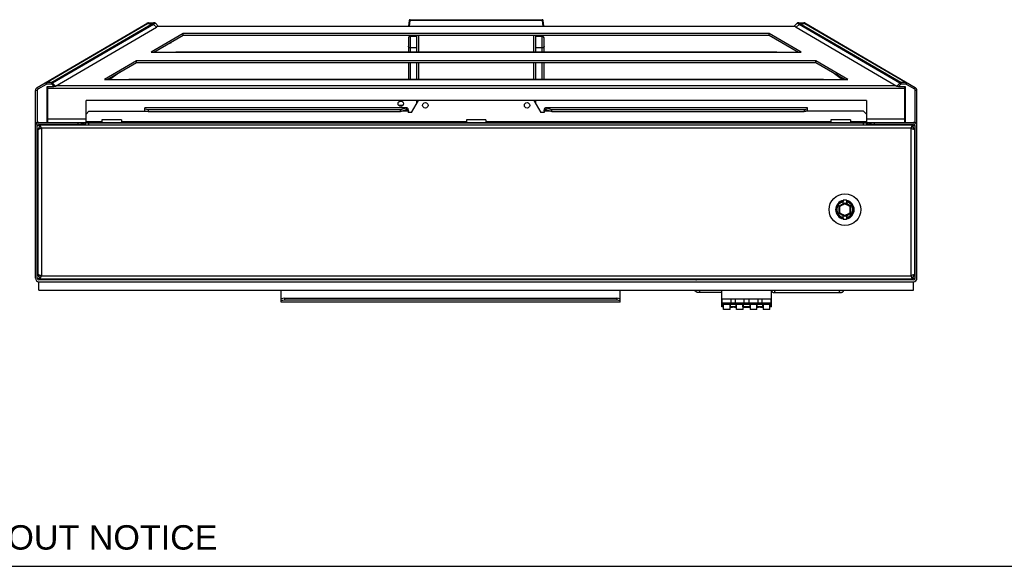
# Model space of a CAD drawing. Header units: inches. Extents: x 0 to 146, y 0 to 57.
# Tile 2 of 13: x 14 to 37, y 0 to 13. Entities that reach past the tile are written whole.
import ezdxf

# ---------------------------------------------------------------- set-up
doc = ezdxf.new("R2010")
doc.units = ezdxf.units.IN
doc.header["$LTSCALE"] = 4.033333
doc.header["$MEASUREMENT"] = 0
doc.layers.get('0').update_dxf_attribs({"linetype": 'CONTINUOUS'})
doc.layers.add('FINGER_GUARD_120MM_AXIAL_P16', color=7, linetype='CONTINUOUS')
doc.layers.add('FINGER_GUARD_120MM_AXIAL_P18', color=7, linetype='CONTINUOUS')
doc.styles.get("Standard").update_dxf_attribs({"font": 'arial.ttf'})

msp = doc.modelspace()

# ---------------------------------------------------------------- linework, layer by layer
at = {"color": 7, "linetype": 'Continuous'}
for p, q in [((14.204, 11.121), (16.771, 12.619)), ((14.419, 11.236), (16.766, 12.605)), ((16.883, 12.602), (14.541, 11.236)), ((16.904, 12.587), (14.562, 11.222)), ((16.791, 12.624), (16.766, 12.605)), ((16.766, 12.605), (16.888, 12.605)), ((16.791, 12.624), (16.922, 12.624)), ((16.904, 12.587), (16.972, 12.519)), ((16.944, 12.612), (16.949, 12.612)), ((16.949, 12.612), (17.017, 12.545)), ((22.848, 12.678), (22.831, 12.545)), ((22.851, 12.545), (22.867, 12.678)), ((22.867, 12.695), (22.867, 12.678)), ((22.867, 12.695), (25.935, 12.695)), ((25.935, 12.678), (22.867, 12.678)), ((25.935, 12.678), (25.935, 12.695)), ((25.935, 12.678), (25.952, 12.545)), ((25.971, 12.545), (25.955, 12.678)), ((31.786, 12.545), (31.853, 12.612)), ((31.831, 12.519), (31.899, 12.587)), ((31.858, 12.612), (31.853, 12.612)), ((31.881, 12.624), (32.012, 12.624)), ((34.241, 11.222), (31.899, 12.587)), ((31.915, 12.605), (32.037, 12.605)), ((34.261, 11.236), (31.92, 12.602)), ((32.037, 12.605), (32.029, 12.611)), ((32.031, 12.619), (34.598, 11.121)), ((32.037, 12.605), (34.384, 11.236)), ((14.63, 11.153), (16.972, 12.519)), ((17.598, 12.371), (16.854, 11.938)), ((31.808, 12.538), (16.994, 12.538)), ((17, 12.545), (31.802, 12.545)), ((17.598, 12.336), (17.598, 12.371)), ((31.205, 12.371), (17.598, 12.371)), ((31.948, 11.938), (31.205, 12.371)), ((31.205, 12.336), (31.205, 12.371)), ((31.831, 12.519), (34.172, 11.153)), ((16.915, 11.938), (17.598, 12.336)), ((17.299, 12.161), (17.315, 12.161)), ((17.315, 12.161), (17.315, 12.171)), ((17.598, 12.336), (31.205, 12.336)), ((22.826, 12.27), (22.826, 11.949)), ((22.866, 12.309), (22.866, 11.945)), ((22.866, 12.309), (23.023, 12.309)), ((23.023, 11.945), (23.023, 12.336)), ((23.063, 12.336), (23.063, 11.945)), ((25.74, 11.945), (25.74, 12.336)), ((25.779, 12.336), (25.779, 11.945)), ((25.779, 12.309), (25.937, 12.309)), ((25.937, 11.945), (25.937, 12.309)), ((25.976, 11.949), (25.976, 12.27)), ((31.205, 12.336), (31.887, 11.938)), ((31.488, 12.171), (31.488, 12.161)), ((31.504, 12.161), (31.488, 12.161)), ((16.854, 11.938), (31.948, 11.938)), ((17.429, 11.945), (31.373, 11.945)), ((23.023, 12.04), (22.866, 12.04)), ((25.937, 12.04), (25.779, 12.04)), ((16.512, 11.738), (15.769, 11.304)), ((15.83, 11.304), (16.512, 11.702)), ((16.512, 11.702), (16.512, 11.738)), ((32.291, 11.738), (16.512, 11.738)), ((16.512, 11.702), (32.291, 11.702)), ((22.826, 11.702), (22.826, 11.312)), ((22.866, 11.702), (22.866, 11.312)), ((23.023, 11.312), (23.023, 11.702)), ((23.063, 11.702), (23.063, 11.312)), ((25.74, 11.312), (25.74, 11.702)), ((25.779, 11.702), (25.779, 11.312)), ((25.937, 11.312), (25.937, 11.702)), ((25.976, 11.312), (25.976, 11.702)), ((33.034, 11.304), (32.291, 11.738)), ((32.291, 11.702), (32.291, 11.738)), ((32.291, 11.702), (32.973, 11.304)), ((16.114, 11.47), (15.894, 11.304)), ((32.689, 11.47), (32.909, 11.304)), ((14.419, 11.201), (14.399, 11.235)), ((14.419, 11.236), (14.419, 11.201)), ((14.541, 11.236), (14.419, 11.236)), ((14.541, 11.201), (14.541, 11.236)), ((14.562, 11.221), (14.541, 11.201)), ((14.63, 11.153), (14.562, 11.222)), ((15.769, 11.304), (33.034, 11.304)), ((16.346, 11.312), (32.456, 11.312)), ((32.925, 11.304), (32.761, 11.428)), ((34.241, 11.222), (34.173, 11.153)), ((34.261, 11.201), (34.241, 11.221)), ((34.384, 11.236), (34.261, 11.236)), ((34.261, 11.236), (34.261, 11.201)), ((34.384, 11.201), (34.384, 11.236)), ((34.404, 11.235), (34.384, 11.201)), ((14.165, 6.689), (14.165, 11.053)), ((14.204, 11.053), (14.165, 11.053)), ((14.204, 11.121), (14.224, 11.087)), ((14.204, 11.053), (14.204, 10.311)), ((14.224, 11.087), (14.419, 11.201)), ((14.541, 11.201), (14.419, 11.201)), ((14.438, 10.311), (14.438, 11.147)), ((14.438, 11.147), (14.595, 11.147)), ((14.45, 11.131), (14.45, 11.147)), ((14.45, 10.311), (14.45, 11.127)), ((34.353, 11.097), (14.45, 11.097)), ((14.541, 11.201), (14.595, 11.147)), ((14.656, 11.168), (34.146, 11.168)), ((34.208, 11.147), (34.261, 11.201)), ((34.208, 11.147), (34.365, 11.147)), ((34.384, 11.201), (34.261, 11.201)), ((34.348, 11.147), (34.349, 11.144)), ((34.352, 11.147), (34.352, 11.131)), ((34.353, 10.311), (34.353, 11.127)), ((34.365, 11.147), (34.365, 10.311)), ((34.384, 11.201), (34.579, 11.087)), ((34.579, 11.087), (34.598, 11.121)), ((34.637, 11.053), (34.598, 11.053)), ((34.598, 10.311), (34.598, 11.053)), ((34.637, 6.689), (34.637, 11.053)), ((15.339, 10.311), (15.339, 10.821)), ((33.463, 10.821), (15.339, 10.821)), ((22.621, 10.792), (22.621, 10.8)), ((22.69, 10.792), (22.621, 10.792)), ((22.902, 10.541), (23.064, 10.821)), ((23.023, 10.751), (23.023, 10.821)), ((25.739, 10.821), (25.901, 10.541)), ((25.779, 10.821), (25.779, 10.751)), ((33.463, 10.821), (33.463, 10.311)), ((15.339, 10.501), (15.405, 10.567)), ((15.405, 10.567), (16.766, 10.567)), ((16.704, 10.577), (16.704, 10.646)), ((22.789, 10.646), (16.704, 10.646)), ((22.781, 10.644), (16.704, 10.644)), ((16.783, 10.603), (16.704, 10.616)), ((16.704, 10.577), (16.783, 10.564)), ((16.704, 10.576), (16.704, 10.567)), ((16.783, 10.603), (16.783, 10.564)), ((22.642, 10.603), (16.783, 10.603)), ((16.783, 10.564), (22.642, 10.564)), ((22.595, 10.713), (22.704, 10.713)), ((22.781, 10.644), (22.642, 10.603)), ((22.642, 10.564), (22.781, 10.606)), ((22.642, 10.564), (22.642, 10.603)), ((22.824, 10.567), (22.652, 10.567)), ((22.789, 10.646), (22.781, 10.644)), ((22.781, 10.606), (22.781, 10.644)), ((22.781, 10.606), (22.789, 10.606)), ((22.789, 10.606), (22.796, 10.606)), ((22.822, 10.613), (22.818, 10.622)), ((22.902, 10.541), (22.823, 10.541)), ((22.824, 10.567), (22.824, 10.541)), ((22.826, 10.58), (22.826, 10.574)), ((25.979, 10.541), (25.901, 10.541)), ((25.977, 10.594), (25.976, 10.581)), ((25.979, 10.607), (25.977, 10.594)), ((25.977, 10.567), (25.979, 10.541)), ((26.15, 10.567), (25.978, 10.567)), ((26.011, 10.606), (26.014, 10.606)), ((26.022, 10.644), (26.013, 10.646)), ((32.098, 10.646), (26.014, 10.646)), ((32.098, 10.644), (26.022, 10.644)), ((26.022, 10.644), (26.022, 10.606)), ((26.161, 10.603), (26.022, 10.644)), ((26.022, 10.606), (26.161, 10.564)), ((32.019, 10.603), (26.161, 10.603)), ((26.161, 10.564), (26.161, 10.603)), ((26.161, 10.564), (32.019, 10.564)), ((32.098, 10.616), (32.019, 10.603)), ((32.019, 10.603), (32.019, 10.564)), ((32.019, 10.564), (32.098, 10.577)), ((33.397, 10.567), (32.037, 10.567)), ((32.098, 10.577), (32.098, 10.646)), ((32.098, 10.567), (32.098, 10.576)), ((33.397, 10.567), (33.463, 10.501)), ((14.165, 10.311), (15.339, 10.311)), ((14.45, 10.409), (14.438, 10.409)), ((14.45, 10.37), (14.438, 10.37)), ((14.438, 10.35), (14.45, 10.35)), ((14.45, 10.39), (15.339, 10.39)), ((15.149, 10.311), (15.149, 10.272)), ((15.228, 10.311), (15.228, 10.272)), ((15.315, 10.311), (15.315, 10.272)), ((15.326, 10.311), (15.326, 10.292)), ((15.326, 10.251), (15.326, 10.291)), ((33.476, 10.291), (15.326, 10.291)), ((15.339, 10.33), (15.71, 10.33)), ((15.405, 10.251), (15.405, 10.291)), ((15.71, 10.37), (15.71, 10.311)), ((16.163, 10.37), (15.71, 10.37)), ((15.71, 10.311), (16.163, 10.311)), ((15.732, 10.311), (15.732, 10.291)), ((15.834, 10.311), (15.834, 10.291)), ((16.039, 10.311), (16.039, 10.291)), ((16.141, 10.311), (16.141, 10.291)), ((16.163, 10.37), (16.163, 10.311)), ((16.163, 10.33), (24.175, 10.33)), ((24.175, 10.37), (24.175, 10.311)), ((24.628, 10.37), (24.175, 10.37)), ((24.175, 10.311), (24.628, 10.311)), ((24.197, 10.311), (24.197, 10.291)), ((24.299, 10.311), (24.299, 10.291)), ((24.504, 10.311), (24.504, 10.291)), ((24.606, 10.311), (24.606, 10.291)), ((24.628, 10.37), (24.628, 10.311)), ((24.628, 10.33), (32.639, 10.33)), ((33.092, 10.37), (32.639, 10.37)), ((32.639, 10.37), (32.639, 10.311)), ((32.639, 10.311), (33.092, 10.311)), ((32.661, 10.311), (32.661, 10.291)), ((32.764, 10.311), (32.764, 10.291)), ((32.968, 10.311), (32.968, 10.291)), ((33.07, 10.311), (33.07, 10.291)), ((33.092, 10.37), (33.092, 10.311)), ((33.092, 10.33), (33.463, 10.33)), ((33.397, 10.251), (33.397, 10.291)), ((33.463, 10.39), (34.353, 10.39)), ((33.463, 10.311), (34.637, 10.311)), ((33.476, 10.251), (33.476, 10.311)), ((33.488, 10.272), (33.488, 10.311)), ((33.574, 10.272), (33.574, 10.311)), ((33.653, 10.272), (33.653, 10.311)), ((34.365, 10.409), (34.353, 10.409)), ((34.365, 10.37), (34.353, 10.37)), ((34.365, 10.35), (34.353, 10.35)), ((14.176, 10.272), (14.165, 10.272)), ((14.204, 6.689), (14.204, 10.232)), ((14.263, 10.232), (14.204, 10.232)), ((14.224, 6.787), (14.224, 10.134)), ((14.244, 10.272), (15.326, 10.272)), ((14.263, 10.213), (14.263, 10.252)), ((14.263, 10.252), (15.405, 10.252)), ((14.263, 10.213), (14.27, 10.211)), ((14.288, 10.217), (14.283, 10.229)), ((14.293, 10.203), (14.288, 10.217)), ((14.303, 10.173), (14.288, 10.168)), ((14.29, 10.193), (14.296, 10.183)), ((14.298, 10.189), (14.293, 10.203)), ((14.303, 10.173), (14.298, 10.189)), ((14.303, 10.173), (14.303, 6.748)), ((34.5, 10.173), (14.303, 10.173)), ((15.405, 10.251), (33.397, 10.251)), ((33.397, 10.252), (34.539, 10.252)), ((33.476, 10.272), (34.559, 10.272)), ((34.505, 10.189), (34.5, 10.173)), ((34.5, 10.173), (34.515, 10.168)), ((34.5, 6.748), (34.5, 10.173)), ((34.51, 10.203), (34.505, 10.189)), ((34.514, 10.217), (34.51, 10.203)), ((34.513, 10.193), (34.519, 10.201)), ((34.519, 10.201), (34.526, 10.207)), ((34.526, 10.207), (34.532, 10.211)), ((34.532, 10.211), (34.539, 10.213)), ((34.539, 10.252), (34.534, 10.25)), ((34.539, 10.252), (34.539, 10.213)), ((34.598, 10.232), (34.539, 10.232)), ((34.578, 10.134), (34.578, 6.787)), ((34.598, 6.689), (34.598, 10.232)), ((34.627, 10.272), (34.637, 10.272)), ((14.224, 9.642), (14.204, 9.642)), ((34.598, 9.642), (34.578, 9.642)), ((33.005, 8.505), (33.004, 8.46)), ((33.006, 8.491), (33.005, 8.505)), ((33.007, 8.467), (33.007, 8.418)), ((32.922, 8.418), (32.827, 8.363)), ((32.827, 8.363), (32.842, 8.354)), ((32.827, 8.363), (32.827, 8.204)), ((32.922, 8.404), (32.839, 8.356)), ((32.839, 8.356), (32.839, 8.211)), ((32.842, 8.354), (32.964, 8.424)), ((32.842, 8.213), (32.842, 8.354)), ((32.922, 8.404), (32.922, 8.418)), ((32.922, 8.404), (32.925, 8.403)), ((32.964, 8.435), (32.925, 8.412)), ((32.925, 8.402), (32.964, 8.425)), ((32.925, 8.411), (32.925, 8.412)), ((32.925, 8.402), (32.925, 8.411)), ((33.004, 8.412), (32.964, 8.435)), ((32.964, 8.424), (32.964, 8.435)), ((32.964, 8.425), (33.004, 8.402)), ((32.964, 8.424), (33.086, 8.354)), ((33.004, 8.46), (33.004, 8.412)), ((33.004, 8.412), (33.004, 8.411)), ((33.004, 8.402), (33.004, 8.411)), ((33.004, 8.403), (33.006, 8.404)), ((33.007, 8.418), (33.006, 8.404)), ((33.09, 8.356), (33.006, 8.404)), ((33.102, 8.363), (33.007, 8.418)), ((33.086, 8.354), (33.102, 8.363)), ((33.086, 8.354), (33.086, 8.213)), ((33.09, 8.211), (33.09, 8.356)), ((33.102, 8.204), (33.102, 8.363)), ((32.827, 8.204), (32.842, 8.213)), ((32.827, 8.204), (32.922, 8.149)), ((32.839, 8.211), (32.922, 8.163)), ((32.964, 8.142), (32.842, 8.213)), ((32.925, 8.164), (32.922, 8.163)), ((32.922, 8.149), (32.922, 8.163)), ((32.922, 8.1), (32.922, 8.149)), ((32.923, 8.061), (32.924, 8.107)), ((32.923, 8.076), (32.923, 8.061)), ((32.924, 8.107), (32.925, 8.155)), ((32.964, 8.142), (32.925, 8.165)), ((32.925, 8.156), (32.925, 8.165)), ((32.925, 8.155), (32.925, 8.156)), ((32.925, 8.155), (32.964, 8.132)), ((33.086, 8.213), (32.964, 8.142)), ((33.004, 8.165), (32.964, 8.142)), ((32.964, 8.132), (33.004, 8.155)), ((32.964, 8.142), (32.964, 8.132)), ((33.004, 8.165), (33.004, 8.156)), ((33.006, 8.163), (33.004, 8.164)), ((33.004, 8.156), (33.004, 8.155)), ((33.006, 8.163), (33.09, 8.211)), ((33.006, 8.163), (33.007, 8.149)), ((33.007, 8.149), (33.102, 8.204)), ((33.086, 8.213), (33.102, 8.204)), ((14.204, 7.279), (14.224, 7.279)), ((34.578, 7.279), (34.598, 7.279)), ((14.204, 6.689), (14.263, 6.689)), ((34.559, 6.65), (14.244, 6.65)), ((14.27, 6.71), (14.263, 6.709)), ((14.263, 6.669), (14.263, 6.709)), ((14.263, 6.669), (14.268, 6.671)), ((34.539, 6.669), (14.263, 6.669)), ((14.277, 6.714), (14.27, 6.71)), ((14.273, 6.758), (14.288, 6.753)), ((14.283, 6.72), (14.277, 6.714)), ((14.29, 6.728), (14.283, 6.72)), ((14.288, 6.753), (14.303, 6.748)), ((14.288, 6.704), (14.293, 6.718)), ((14.293, 6.718), (14.298, 6.733)), ((14.298, 6.733), (14.303, 6.748)), ((14.303, 6.748), (34.5, 6.748)), ((14.669, 6.65), (14.669, 6.669)), ((14.771, 6.65), (14.771, 6.669)), ((14.976, 6.65), (14.976, 6.669)), ((15.078, 6.65), (15.078, 6.669)), ((20.76, 6.65), (20.76, 6.669)), ((24.197, 6.65), (24.197, 6.669)), ((24.299, 6.65), (24.299, 6.669)), ((24.504, 6.65), (24.504, 6.669)), ((24.606, 6.65), (24.606, 6.669)), ((27.531, 6.669), (27.531, 6.65)), ((29.5, 6.65), (29.5, 6.669)), ((33.724, 6.65), (33.724, 6.669)), ((33.827, 6.65), (33.827, 6.669)), ((34.031, 6.65), (34.031, 6.669)), ((34.133, 6.65), (34.133, 6.669)), ((34.145, 6.65), (34.145, 6.669)), ((34.515, 6.753), (34.5, 6.748)), ((34.5, 6.748), (34.505, 6.733)), ((34.505, 6.733), (34.51, 6.718)), ((34.513, 6.728), (34.506, 6.738)), ((34.51, 6.718), (34.514, 6.704)), ((34.514, 6.704), (34.519, 6.692)), ((34.53, 6.758), (34.515, 6.753)), ((34.539, 6.709), (34.532, 6.71)), ((34.539, 6.709), (34.539, 6.669)), ((34.539, 6.689), (34.598, 6.689)), ((14.244, 6.413), (14.244, 6.61)), ((14.244, 6.61), (34.559, 6.61)), ((14.244, 6.413), (34.559, 6.413)), ((19.874, 6.137), (19.874, 6.413)), ((27.748, 6.137), (27.748, 6.413)), ((30.106, 6.024), (30.106, 6.413)), ((31.256, 6.024), (31.256, 6.413)), ((34.559, 6.413), (34.559, 6.61)), ((19.952, 6.225), (19.874, 6.211)), ((19.874, 6.216), (19.903, 6.216)), ((19.874, 6.172), (19.952, 6.186)), ((19.952, 6.225), (19.952, 6.186)), ((19.952, 6.225), (27.669, 6.225)), ((19.952, 6.186), (27.669, 6.186)), ((27.748, 6.211), (27.669, 6.225)), ((27.669, 6.225), (27.669, 6.186)), ((27.669, 6.186), (27.748, 6.172)), ((27.719, 6.216), (27.748, 6.216)), ((30.106, 6.213), (31.256, 6.213)), ((30.117, 6.114), (30.117, 6.213)), ((30.318, 6.213), (30.318, 6.114)), ((30.421, 6.114), (30.421, 6.213)), ((30.618, 6.213), (30.618, 6.114)), ((30.743, 6.114), (30.743, 6.213)), ((30.941, 6.213), (30.941, 6.114)), ((31.043, 6.114), (31.043, 6.213)), ((31.245, 6.213), (31.245, 6.114)), ((19.874, 6.139), (27.748, 6.139)), ((27.748, 6.137), (19.874, 6.137)), ((31.256, 6.114), (30.106, 6.114)), ((30.106, 6.09), (31.256, 6.09)), ((31.256, 6.083), (30.106, 6.083)), ((30.106, 6.033), (30.139, 6.033)), ((30.139, 6.024), (30.106, 6.024)), ((30.139, 6.024), (30.139, 6.083)), ((30.143, 6.073), (30.139, 6.073)), ((30.144, 5.966), (30.143, 6.083)), ((30.144, 5.974), (30.298, 5.975)), ((30.298, 5.967), (30.144, 5.966)), ((30.298, 5.967), (30.297, 6.083)), ((30.3, 6.073), (30.297, 6.073)), ((30.297, 6.016), (30.357, 6.016)), ((30.357, 6.008), (30.297, 6.008)), ((30.3, 6.083), (30.3, 6.024)), ((30.3, 6.033), (30.439, 6.033)), ((30.439, 6.024), (30.3, 6.024)), ((30.357, 6.008), (30.357, 6.024)), ((30.369, 6.024), (30.369, 6.02)), ((30.402, 6.02), (30.369, 6.02)), ((30.402, 6.024), (30.402, 6.02)), ((30.404, 6.024), (30.404, 6.008)), ((30.404, 6.016), (30.444, 6.016)), ((30.444, 6.008), (30.404, 6.008)), ((30.439, 6.024), (30.439, 6.083)), ((30.443, 6.073), (30.439, 6.073)), ((30.444, 5.966), (30.443, 6.083)), ((30.444, 5.974), (30.598, 5.975)), ((30.598, 5.967), (30.444, 5.966)), ((30.598, 5.967), (30.597, 6.083)), ((30.6, 6.073), (30.597, 6.073)), ((30.597, 6.033), (30.764, 6.033)), ((30.764, 6.024), (30.597, 6.024)), ((30.602, 6.02), (30.597, 6.02)), ((30.6, 6.083), (30.6, 6.024)), ((30.602, 6.024), (30.602, 6.02)), ((30.604, 6.024), (30.604, 6.008)), ((30.604, 6.016), (30.758, 6.016)), ((30.758, 6.008), (30.604, 6.008)), ((30.758, 6.008), (30.758, 6.024)), ((30.764, 6.02), (30.758, 6.02)), ((30.76, 6.02), (30.76, 6.024)), ((30.762, 6.024), (30.762, 6.083)), ((30.765, 6.073), (30.762, 6.073)), ((30.765, 6.083), (30.764, 5.967)), ((30.764, 5.975), (30.918, 5.974)), ((30.918, 5.966), (30.764, 5.967)), ((30.918, 5.966), (30.918, 6.083)), ((30.922, 6.073), (30.918, 6.073)), ((30.918, 6.016), (30.958, 6.016)), ((30.958, 6.008), (30.918, 6.008)), ((30.922, 6.083), (30.922, 6.024)), ((30.922, 6.033), (31.062, 6.033)), ((31.062, 6.024), (30.922, 6.024)), ((30.958, 6.008), (30.958, 6.024)), ((30.993, 6.02), (30.958, 6.02)), ((30.96, 6.02), (30.96, 6.024)), ((30.993, 6.02), (30.993, 6.024)), ((31.004, 6.024), (31.004, 6.008)), ((31.004, 6.016), (31.064, 6.016)), ((31.064, 6.008), (31.004, 6.008)), ((31.062, 6.024), (31.062, 6.083)), ((31.065, 6.073), (31.062, 6.073)), ((31.065, 6.083), (31.064, 5.967)), ((31.064, 5.975), (31.218, 5.974)), ((31.218, 5.966), (31.064, 5.967)), ((31.218, 5.966), (31.218, 6.083)), ((31.222, 6.073), (31.218, 6.073)), ((31.222, 6.083), (31.222, 6.024)), ((31.222, 6.033), (31.256, 6.033)), ((31.256, 6.024), (31.222, 6.024)), ((0, 0), (73.333, 0))]:
    msp.add_line(p, q, dxfattribs=at)
for points in [[(16.766, 12.605), (16.762, 12.606), (16.759, 12.607), (16.755, 12.607), (16.752, 12.606), (16.749, 12.605), (16.746, 12.604)], [(16.888, 12.605), (16.887, 12.605), (16.886, 12.604), (16.885, 12.604), (16.884, 12.603), (16.884, 12.603), (16.883, 12.602)], [(16.903, 12.587), (16.9, 12.591), (16.897, 12.594), (16.894, 12.597), (16.89, 12.599), (16.887, 12.601), (16.883, 12.602)], [(16.909, 12.622), (16.905, 12.619), (16.9, 12.616), (16.894, 12.611), (16.888, 12.605)], [(16.888, 12.605), (16.892, 12.604), (16.896, 12.603), (16.899, 12.6), (16.903, 12.598), (16.906, 12.595), (16.91, 12.592)], [(16.903, 12.587), (16.905, 12.588), (16.906, 12.589), (16.907, 12.589), (16.908, 12.59), (16.909, 12.591), (16.917, 12.597)], [(16.917, 12.624), (16.913, 12.623), (16.909, 12.622)], [(16.917, 12.624), (16.922, 12.624), (16.927, 12.623), (16.932, 12.621), (16.936, 12.618), (16.94, 12.615), (16.944, 12.612)], [(16.917, 12.597), (16.924, 12.602), (16.93, 12.606), (16.935, 12.609), (16.94, 12.611), (16.944, 12.612)], [(22.867, 12.678), (22.864, 12.678), (22.86, 12.678), (22.857, 12.678), (22.854, 12.679), (22.851, 12.678), (22.849, 12.678), (22.848, 12.678), (22.848, 12.678)], [(25.955, 12.678), (25.954, 12.678), (25.953, 12.678), (25.951, 12.678), (25.949, 12.679), (25.946, 12.678), (25.942, 12.678), (25.939, 12.678), (25.935, 12.678)], [(31.858, 12.612), (31.862, 12.615), (31.866, 12.618), (31.871, 12.621), (31.875, 12.623), (31.88, 12.624), (31.886, 12.624)], [(31.894, 12.591), (31.885, 12.597), (31.879, 12.602), (31.873, 12.606), (31.868, 12.609), (31.863, 12.611), (31.858, 12.612)], [(31.915, 12.605), (31.908, 12.611), (31.903, 12.616), (31.898, 12.619), (31.893, 12.622), (31.889, 12.623), (31.886, 12.624)], [(31.893, 12.592), (31.896, 12.595), (31.9, 12.598), (31.903, 12.6), (31.907, 12.603), (31.911, 12.604), (31.915, 12.605)], [(31.899, 12.587), (31.898, 12.588), (31.897, 12.589), (31.896, 12.589), (31.895, 12.59), (31.894, 12.591)], [(31.92, 12.602), (31.916, 12.601), (31.912, 12.599), (31.909, 12.597), (31.905, 12.594), (31.902, 12.591), (31.899, 12.587)], [(31.92, 12.602), (31.919, 12.603), (31.918, 12.603), (31.917, 12.604), (31.916, 12.604), (31.916, 12.605), (31.915, 12.605)], [(32.029, 12.611), (32.017, 12.62), (32.014, 12.622), (32.012, 12.623), (32.012, 12.624)], [(32.057, 12.604), (32.054, 12.605), (32.051, 12.606), (32.047, 12.607), (32.044, 12.607), (32.04, 12.606), (32.037, 12.605)], [(17, 12.545), (16.999, 12.545), (16.997, 12.545), (16.996, 12.544), (16.995, 12.543), (16.995, 12.543), (16.994, 12.542)], [(31.802, 12.545), (31.804, 12.545), (31.805, 12.545), (31.806, 12.544), (31.807, 12.543), (31.808, 12.543), (31.808, 12.542)], [(17.411, 11.938), (17.416, 11.942), (17.422, 11.944), (17.427, 11.945), (17.429, 11.945)], [(22.866, 12.04), (22.86, 12.041), (22.854, 12.042), (22.848, 12.044), (22.843, 12.047), (22.838, 12.051), (22.834, 12.056), (22.831, 12.061), (22.828, 12.066), (22.827, 12.072), (22.826, 12.078)], [(25.976, 12.078), (25.976, 12.072), (25.974, 12.066), (25.972, 12.061), (25.969, 12.056), (25.965, 12.051), (25.96, 12.047), (25.955, 12.044), (25.949, 12.042), (25.943, 12.041), (25.937, 12.04)], [(31.373, 11.945), (31.375, 11.945), (31.381, 11.944), (31.386, 11.942), (31.392, 11.938)], [(14.399, 11.235), (14.402, 11.236), (14.405, 11.237), (14.408, 11.238), (14.412, 11.238), (14.415, 11.237), (14.419, 11.236)], [(14.541, 11.236), (14.545, 11.235), (14.549, 11.233), (14.552, 11.231), (14.556, 11.228), (14.559, 11.225), (14.562, 11.221)], [(16.328, 11.304), (16.334, 11.308), (16.339, 11.311), (16.345, 11.312), (16.346, 11.312)], [(32.456, 11.312), (32.458, 11.312), (32.463, 11.311), (32.469, 11.308), (32.474, 11.304)], [(34.241, 11.221), (34.244, 11.225), (34.247, 11.228), (34.25, 11.231), (34.254, 11.233), (34.258, 11.235), (34.261, 11.236)], [(34.384, 11.236), (34.387, 11.237), (34.391, 11.238), (34.394, 11.238), (34.398, 11.237), (34.401, 11.236), (34.404, 11.235)], [(14.45, 11.127), (14.451, 11.136), (14.453, 11.144), (14.455, 11.147)], [(34.349, 11.144), (34.351, 11.136), (34.353, 11.127)], [(22.818, 10.622), (22.814, 10.63), (22.809, 10.637), (22.803, 10.641), (22.796, 10.644), (22.789, 10.646)], [(22.796, 10.606), (22.802, 10.604), (22.808, 10.602), (22.813, 10.599), (22.818, 10.595), (22.822, 10.59), (22.824, 10.585), (22.826, 10.58)], [(22.826, 10.581), (22.826, 10.592), (22.824, 10.603), (22.822, 10.613)], [(22.826, 10.574), (22.826, 10.573), (22.826, 10.571), (22.826, 10.57), (22.826, 10.569), (22.826, 10.568), (22.826, 10.567)], [(25.976, 10.574), (25.976, 10.577), (25.977, 10.58), (25.978, 10.583)], [(25.977, 10.567), (25.977, 10.568), (25.976, 10.569), (25.976, 10.57), (25.976, 10.571), (25.976, 10.573), (25.976, 10.574)], [(25.978, 10.583), (25.979, 10.586), (25.98, 10.589), (25.982, 10.592), (25.985, 10.595), (25.987, 10.597), (25.99, 10.6), (25.994, 10.602), (25.997, 10.603), (26.002, 10.605), (26.006, 10.606), (26.011, 10.606)], [(26.004, 10.643), (25.995, 10.638), (25.988, 10.63), (25.983, 10.619), (25.979, 10.607)], [(26.013, 10.646), (26.012, 10.646), (26.004, 10.643)], [(26.014, 10.606), (26.016, 10.606), (26.022, 10.606)], [(14.247, 10.153), (14.237, 10.148), (14.23, 10.144), (14.226, 10.139), (14.224, 10.134)], [(14.288, 10.168), (14.273, 10.163), (14.259, 10.158), (14.247, 10.153)], [(14.283, 10.229), (14.278, 10.239), (14.273, 10.246), (14.268, 10.25), (14.263, 10.252)], [(14.27, 10.211), (14.277, 10.207), (14.283, 10.201), (14.29, 10.193)], [(34.5, 10.173), (34.506, 10.183), (34.513, 10.193)], [(34.534, 10.25), (34.529, 10.246), (34.524, 10.239), (34.519, 10.229), (34.514, 10.217)], [(34.515, 10.168), (34.53, 10.163), (34.543, 10.158), (34.555, 10.153)], [(34.555, 10.153), (34.565, 10.149), (34.572, 10.144), (34.577, 10.139), (34.578, 10.134)], [(32.923, 8.505), (32.923, 8.491), (32.923, 8.486), (32.923, 8.482), (32.922, 8.479), (32.922, 8.475), (32.922, 8.473)], [(32.922, 8.418), (32.922, 8.467), (32.922, 8.468), (32.922, 8.469), (32.922, 8.47), (32.922, 8.471), (32.922, 8.472), (32.922, 8.472), (32.922, 8.473)], [(33.005, 8.505), (32.992, 8.506), (32.978, 8.507), (32.964, 8.507), (32.951, 8.507), (32.937, 8.506), (32.923, 8.505)], [(33.006, 8.473), (33.006, 8.475), (33.006, 8.479), (33.006, 8.482), (33.006, 8.486), (33.006, 8.491)], [(33.006, 8.473), (33.006, 8.472), (33.007, 8.472), (33.007, 8.471), (33.007, 8.47), (33.007, 8.469), (33.007, 8.468), (33.007, 8.467)], [(32.922, 8.094), (32.922, 8.094), (32.922, 8.095), (32.922, 8.096), (32.922, 8.097), (32.922, 8.098), (32.922, 8.099), (32.922, 8.1)], [(32.922, 8.094), (32.922, 8.091), (32.922, 8.088), (32.923, 8.085), (32.923, 8.08), (32.923, 8.076)], [(32.923, 8.061), (32.937, 8.06), (32.951, 8.06), (32.964, 8.059), (32.978, 8.06), (32.992, 8.06), (33.005, 8.061)], [(33.005, 8.061), (33.006, 8.076), (33.006, 8.08), (33.006, 8.085), (33.006, 8.088), (33.006, 8.091), (33.006, 8.094)], [(33.007, 8.149), (33.007, 8.1), (33.007, 8.099), (33.007, 8.098), (33.007, 8.097), (33.007, 8.096), (33.007, 8.095), (33.006, 8.094), (33.006, 8.094)], [(14.224, 6.787), (14.226, 6.782), (14.23, 6.778), (14.237, 6.773), (14.247, 6.768)], [(14.247, 6.768), (14.259, 6.763), (14.273, 6.758)], [(14.268, 6.671), (14.273, 6.675), (14.278, 6.682), (14.283, 6.692), (14.288, 6.704)], [(14.303, 6.748), (14.296, 6.738), (14.29, 6.728)], [(29.5, 6.65), (29.508, 6.651), (29.515, 6.653), (29.523, 6.658), (29.531, 6.665), (29.536, 6.669)], [(34.532, 6.71), (34.526, 6.714), (34.519, 6.72), (34.513, 6.728)], [(34.519, 6.692), (34.524, 6.682), (34.529, 6.675), (34.534, 6.671), (34.539, 6.669)], [(34.555, 6.768), (34.543, 6.763), (34.53, 6.758)], [(34.578, 6.787), (34.577, 6.782), (34.572, 6.778), (34.565, 6.773), (34.555, 6.768)]]:
    msp.add_lwpolyline(points, dxfattribs=at)
for centre, radius in [((22.649, 10.744), 0.063), ((23.22, 10.705), 0.063), ((25.582, 10.705), 0.063), ((32.964, 8.283), 0.368)]:
    msp.add_circle(centre, radius, dxfattribs=at)
for centre, radius, start, end in [((16.791, 12.585), 0.0394, 90, 120.2564), ((16.922, 12.585), 0.0394, 45, 90), ((22.867, 12.675), 0.0197, 90, 172.875), ((25.935, 12.675), 0.0197, 7.125, 90), ((31.881, 12.585), 0.0394, 90, 135), ((32.012, 12.585), 0.0394, 59.7436, 90), ((22.866, 12.27), 0.0394, 90, 180), ((25.937, 12.27), 0.0394, 0, 90), ((14.244, 11.053), 0.0787, 120.2564, 180), ((14.244, 11.053), 0.0394, 120.2564, 180), ((34.559, 11.053), 0.0394, 0, 59.7436), ((34.559, 11.053), 0.0787, 0, 59.7436), ((14.244, 10.232), 0.0787, 90, 180), ((15.228, 10.35), 0.0787, 270, 329.8882), ((33.574, 10.35), 0.0787, 210.1118, 270), ((34.559, 10.232), 0.0787, 0, 90), ((14.244, 10.232), 0.0394, 90, 180), ((14.303, 10.134), 0.0787, 109.9355, 180), ((34.5, 10.134), 0.0787, 0, 70.0645), ((34.559, 10.232), 0.0394, 0, 90), ((32.964, 8.283), 0.217, 100.9429, 259.0571), ((32.964, 8.283), 0.194, 102.5433, 257.4567), ((32.964, 8.283), 0.187, 103.1094, 256.8906), ((32.964, 8.283), 0.217, 280.9429, 79.0571), ((32.964, 8.283), 0.194, 282.5433, 77.4567), ((32.964, 8.283), 0.187, 283.1094, 76.8906), ((14.244, 6.689), 0.0787, 180, 270), ((14.244, 6.689), 0.0394, 180, 270), ((14.303, 6.787), 0.0787, 180, 250.0645), ((34.5, 6.787), 0.0787, 289.9355, 360), ((34.559, 6.689), 0.0787, 270, 360), ((34.559, 6.689), 0.0394, 270, 360)]:
    msp.add_arc(centre, radius, start, end, dxfattribs=at)
for centre, major_axis, ratio, start_param, end_param in [((16.703, 12.58), (0.293, -0.031), 0.294295, -0.379915, -0.085891), ((32.099, 12.58), (0.293, 0.031), 0.294295, 3.227484, 3.521508), ((14.576, 11.165), (0.0586, -0.0063), 0.294295, -1.220677, -0.379915), ((34.226, 11.165), (0.0586, 0.0063), 0.294295, -2.761678, -1.920916), ((32.911, 8.283), (0, 0.419), 0.034921, -1.258605, -1.012915), ((33.018, 8.283), (0, 0.419), 0.034921, -4.400198, -4.154507)]:
    msp.add_ellipse(centre, major_axis=major_axis, ratio=ratio, start_param=start_param, end_param=end_param, dxfattribs=at)
at = {"layer": 'FINGER_GUARD_120MM_AXIAL_P16', "color": 7, "linetype": 'Continuous'}
for p, q in [((32.934, 6.393), (32.942, 6.403)), ((32.942, 6.403), (32.949, 6.413)), ((31.299, 6.358), (32.863, 6.358))]:
    msp.add_line(p, q, dxfattribs=at)
for points in [[(31.336, 6.413), (31.335, 6.411), (31.333, 6.406), (31.332, 6.4), (31.331, 6.394)], [(32.838, 6.394), (32.838, 6.399), (32.839, 6.405), (32.841, 6.41), (32.842, 6.413)], [(32.898, 6.413), (32.902, 6.41), (32.907, 6.406), (32.913, 6.403)], [(32.913, 6.403), (32.916, 6.402), (32.919, 6.401), (32.922, 6.4), (32.925, 6.399), (32.928, 6.399), (32.931, 6.399)], [(32.931, 6.399), (32.935, 6.399), (32.939, 6.4), (32.941, 6.402), (32.942, 6.403)], [(31.331, 6.394), (31.332, 6.387), (31.333, 6.382), (31.335, 6.376), (31.337, 6.371), (31.34, 6.366), (31.344, 6.363), (31.348, 6.36), (31.352, 6.359), (31.356, 6.358)], [(32.863, 6.358), (32.859, 6.359), (32.855, 6.36), (32.852, 6.362), (32.848, 6.365), (32.845, 6.369), (32.843, 6.373), (32.841, 6.378), (32.839, 6.383), (32.838, 6.388), (32.838, 6.394)], [(32.863, 6.358), (32.874, 6.359), (32.885, 6.361), (32.895, 6.365), (32.906, 6.369), (32.916, 6.376), (32.925, 6.384), (32.934, 6.393)]]:
    msp.add_lwpolyline(points, dxfattribs=at)
msp.add_arc((31.299, 6.394), 0.0354, 146.1092, 270, dxfattribs=at)
at = {"layer": 'FINGER_GUARD_120MM_AXIAL_P18', "color": 7, "linetype": 'Continuous'}
for p, q in [((29.482, 6.404), (29.476, 6.413)), ((30.106, 6.358), (29.562, 6.358))]:
    msp.add_line(p, q, dxfattribs=at)
for points in [[(29.562, 6.358), (29.551, 6.359), (29.54, 6.361), (29.529, 6.365), (29.519, 6.37), (29.509, 6.376), (29.499, 6.384), (29.49, 6.393), (29.482, 6.404)], [(29.482, 6.404), (29.483, 6.402), (29.486, 6.401), (29.489, 6.399), (29.494, 6.399)], [(29.494, 6.399), (29.496, 6.399), (29.499, 6.399), (29.502, 6.4), (29.505, 6.401), (29.508, 6.402), (29.512, 6.404)], [(29.512, 6.404), (29.517, 6.406), (29.522, 6.41), (29.527, 6.413)], [(29.582, 6.413), (29.584, 6.41), (29.585, 6.405), (29.586, 6.399), (29.587, 6.394)], [(29.587, 6.394), (29.586, 6.388), (29.585, 6.383), (29.584, 6.378), (29.582, 6.373), (29.579, 6.369), (29.576, 6.365), (29.573, 6.362), (29.569, 6.36), (29.565, 6.359), (29.562, 6.358)]]:
    msp.add_lwpolyline(points, dxfattribs=at)

# ---------------------------------------------------------------- texts
at = {"color": 2, "linetype": 'Continuous', "insert": (0.407, 0.955), "char_height": 0.56667, "width": 17.95217, "attachment_point": 1, "line_spacing_factor": 0.9}
msp.add_mtext('DATA SUBJECT TO CHANGE WITHOUT NOTICE', dxfattribs=at)

doc.saveas('drawing.dxf')
